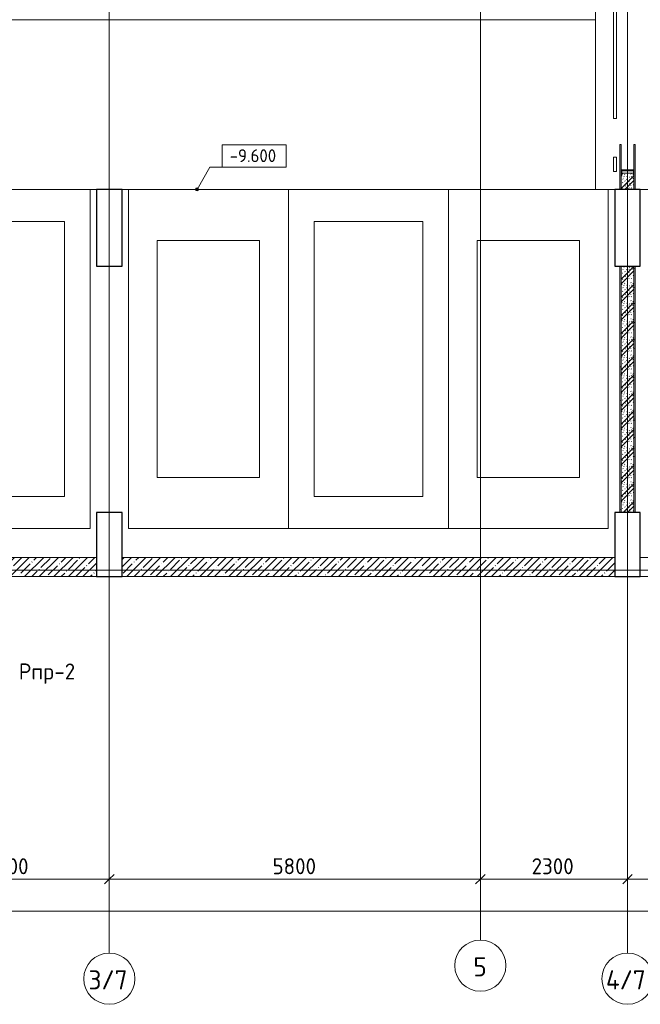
# Model space of a CAD drawing. Header units: millimetres. Extents: x 25887 to 100685, y -10965 to 131188.
# Tile 16 of 49: x 39299 to 49000, y 45470 to 60850. Entities that reach past the tile are written whole.
import ezdxf

# ---------------------------------------------------------------- set-up
doc = ezdxf.new("R2010")
doc.units = ezdxf.units.MM
doc.linetypes.add('4_ Штрихпунктир_ 10 х 2 мм', pattern=[14, 10, -2, 0, -2])
for name, color, linetype, lineweight in [('A-ANNO-DIMS', 7, 'Continuous', 5), ('A-ANNO-DIMS-100', 7, 'Continuous', 5), ('A-DETL-GENF', 7, 'Continuous', 13), ('A-DOOR', 7, 'Continuous', 13), ('A-FLOR', 7, 'Continuous', 13), ('A-WALL', 7, 'Continuous', 13), ('A-WALL-PATT', 7, 'Continuous', 13), ('C-PRKG', 7, 'Continuous', 13), ('G-ANNO-DIMS', 7, 'Continuous', 5), ('I-WALL', 7, 'Continuous', 13), ('M-EQPM-IDEN', 7, 'Continuous', 5), ('S-COLS', 7, 'Continuous', 25), ('S-GRID', 7, 'Continuous', 5), ('S-GRID-IDEN', 7, 'Continuous', 5)]:
    doc.layers.add(name, color=color, linetype=linetype, lineweight=lineweight)
doc.styles.add('GOST Common_1', font='GOST_Common.ttf', dxfattribs={"height": 300})
doc.styles.add('GOST Common_2', font='GOST_Common.ttf', dxfattribs={"height": 200})
doc.styles.add('GOST Common_3', font='GOST_Common.ttf', dxfattribs={"height": 250})
doc.dimstyles.new('2_5_мм', dxfattribs={"dimscale": 304.8, "dimtxt": 251.428749, "dimasz": 0.492126, "dimexe": 0.492126, "dimexo": 0.492126, "dimgap": 0, "dimtad": 1, "dimdec": 5, "dimrnd": 1e-05, "dimdsep": 46, "dimtxsty": 'GOST Common_3', "dimblk1": 'OBLIQUE', "dimblk2": 'OBLIQUE', "dimsah": 1, "dimcen": 0.09, "dimdle": 0.492126, "dimadec": 5, "dimazin": 2, "dimtfac": 1, "dimtdec": 4, "dimtix": 1, "dimtmove": 0, "dimatfit": 3, "dimfxl": 1, "dimtvp": 1, "dimtolj": 1, "dimtzin": 0, "dimarcsym": 2})
pattern_1 = [(0, (0, 0), (203.2, 50.8), [3.353, -149.047, 3.353, -149.047, -812.8]), (0, (0, 0), (203.2, 50.8), [-304.8, 3.353, -301.447, 3.353, -149.047, -355.6]), (0, (0, 0), (203.2, 50.8), [-762, 3.353, -98.247, 3.353, -250.647]), (120, (76.2, 25.4), (-145.59409, 150.576362), [3.353, -149.047, 3.353, -149.047, -812.8]), (120, (76.2, 25.4), (-145.59409, 150.576362), [-304.8, 3.353, -301.447, 3.353, -149.047, -355.6]), (120, (76.2, 25.4), (-145.59409, 150.576362), [-762, 3.353, -98.247, 3.353, -250.647]), (240, (101.6, 127), (-57.60591, -201.376362), [3.353, -149.047, 3.353, -149.047, -812.8]), (240, (101.6, 127), (-57.60591, -201.376362), [-304.8, 3.353, -301.447, 3.353, -149.047, -355.6]), (240, (101.6, 127), (-57.60591, -201.376362), [-762, 3.353, -98.247, 3.353, -250.647])]
pattern_2 = [(135, (150.28, 188.64), (-282.8427, 3e-14), [5, -395]), (135, (174.9, 237.36), (-282.8427, 3e-14), [5, -395]), (135, (211.96, 236.53), (-282.8427, 3e-14), [5, -395]), (135, (114.96, 223.96), (-282.8427, 3e-14), [5, -395]), (135, (77.54, 223.96), (-282.8427, 3e-14), [5, -395]), (135, (57.44, 184.52), (-282.8427, 3e-14), [5, -395]), (135, (66.21, 142.9), (-282.8427, 3e-14), [5, -395]), (135, (107.33, 161), (-282.8427, 3e-14), [5, -395]), (135, (99.08, 130.94), (-282.8427, 3e-14), [5, -395]), (135, (22.6, 136.46), (-282.8427, 3e-14), [5, -395]), (135, (21.16, 168.08), (-282.8427, 3e-14), [5, -395]), (135, (46.13, 96.12), (-282.8427, 3e-14), [5, -395]), (135, (3.54, 74.6), (-282.8427, 3e-14), [5, -395]), (135, (40.3, 47.56), (-282.8427, 3e-14), [5, -395]), (135, (39.77, 18.47), (-282.8427, 3e-14), [5, -395]), (135, (76.94, 37.28), (-282.8427, 3e-14), [5, -395]), (135, (114.18, 62.4), (-282.8427, 3e-14), [5, -395]), (135, (139.87, 90.2), (-282.8427, 3e-14), [5, -395]), (135, (141.44, 15.82), (-282.8427, 3e-14), [5, -395]), (135, (188.69, 26.73), (-282.8427, 3e-14), [5, -395]), (135, (176.14, 51.36), (-282.8427, 3e-14), [5, -395]), (135, (177.03, 0), (-282.8427, 3e-14), [5, -395]), (135, (276.61, 8.22), (-282.8427, 3e-14), [5, -395]), (135, (271.19, 31.72), (-282.8427, 3e-14), [5, -395]), (135, (268.29, 119.65), (-282.8427, 3e-14), [5, -395]), (135, (237.92, 101.95), (-282.8427, 3e-14), [5, -395]), (135, (237.92, 158.27), (-282.8427, 3e-14), [5, -395]), (135, (260.4, 204.35), (-282.8427, 3e-14), [5, -395]), (135, (275.54, 235.4), (-282.8427, 3e-14), [5, -395]), (135, (117.62, 268.96), (-282.8427, 3e-14), [5, -395]), (135, (203.62, 273.83), (-282.8427, 3e-14), [5, -395]), (135, (47.24, 279.3), (-282.8427, 3e-14), [5, -395]), (135, (23.2, 266.16), (-282.8427, 3e-14), [5, -395]), (135, (42.78, 232.52), (-282.8427, 3e-14), [5, -395]), (135, (177.76, 90.57), (-282.8427, 3e-14), [5, -395]), (135, (181.12, 121.8), (-282.8427, 3e-14), [5, -395]), (135, (206.73, 172.06), (-282.8427, 3e-14), [5, -395]), (135, (143.14, 136.62), (-282.8427, 3e-14), [5, -395]), (135, (211.51, 131.86), (-282.8427, 3e-14), [5, -395]), (135, (81.47, 95.1), (-282.8427, 3e-14), [5, -395]), (135, (235.13, 60.46), (-282.8427, 3e-14), [5, -395]), (135, (242.24, 4.89), (-282.8427, 3e-14), [5, -395]), (45, (0, 106.07), (-282.8427, 0), []), (45, (106.07, 0), (-282.8427, 0), []), (45, (176.78, 0), (-282.8427, 0), []), (45, (0, 176.78), (-282.8427, 0), [])]
pattern_3 = [(45, (0, 0), (-114.04925, 114.04925), []), (45, (114.05, 0), (-114.04925, 114.04925), [201.612, -40.322, 3.353, -36.97])]

# ---------------------------------------------------------------- blocks, each defined once
blk = doc.blocks.new('Наметкина 10_РД_АР_П_Отделка_R21_rvt-1--02_Подвал_МП_часть Б')
at = {"layer": 'A-WALL-PATT', "lineweight": 5}
h = blk.add_hatch(dxfattribs=at)
h.set_pattern_fill('FP_25', color=256, style=0, pattern_type=2)
h.set_pattern_definition(pattern_1)
h.paths.add_polyline_path([(48680, 58200), (48700, 58200), (48700, 58898), (48680, 58898), (48680, 58377)])
h.paths.add_polyline_path([(48700, 63900), (48700, 65200), (48680, 65200), (48680, 63900)])
h = blk.add_hatch(dxfattribs=at)
h.set_pattern_fill('FP_25', color=256, style=0, pattern_type=2)
h.set_pattern_definition(pattern_1)
h.paths.add_polyline_path([(48920, 58200), (48920, 58900), (48900, 58900), (48900, 58200)])
h.paths.add_polyline_path([(48920, 63900), (48920, 65200), (48900, 65200), (48900, 63900)])
h = blk.add_hatch(dxfattribs=at)
h.set_pattern_fill('FP_25', color=256, style=0, pattern_type=2)
h.set_pattern_definition(pattern_1)
h.paths.add_polyline_path([(48700, 53150), (48700, 57000), (48680, 57000), (48680, 53150)])
h = blk.add_hatch(dxfattribs=at)
h.set_pattern_fill('FP_25', color=256, style=0, pattern_type=2)
h.set_pattern_definition(pattern_1)
h.paths.add_polyline_path([(48920, 53150), (48920, 57000), (48900, 57000), (48900, 53150)])
at = {"layer": 'A-WALL'}
for p, q in [((48700, 58898), (48680, 58898)), ((48680, 58898), (48680, 58200)), ((48700, 58500), (48700, 58898)), ((48900, 58900), (48900, 58500)), ((48920, 58900), (48900, 58900)), ((48920, 58200), (48920, 58900)), ((48700, 58200), (48700, 58424)), ((48900, 58424), (48900, 58200)), ((48680, 58200), (48700, 58200)), ((48900, 58200), (48920, 58200)), ((48700, 57000), (48680, 57000)), ((48680, 57000), (48680, 53150)), ((48700, 53150), (48700, 57000)), ((48900, 57000), (48900, 53150)), ((48920, 57000), (48900, 57000)), ((48920, 53150), (48920, 57000)), ((48680, 53150), (48700, 53150)), ((48900, 53150), (48920, 53150))]:
    blk.add_line(p, q, dxfattribs=at)
blk = doc.blocks.new('АР-Ворота сборка - Ворота секционные_5200х2600 _h_-7302885--02_Подвал_МП_часть Б')
at = {"layer": 'A-DETL-GENF'}
for p, q in [((-2275, 218), (-2503, 218)), ((-2503, 218), (-2503, 173)), ((-2503, 173), (-2275, 173)), ((-2275, 173), (-2275, 218)), ((-1675, 218), (-1675, 173)), ((2753, 218), (-1675, 218)), ((-1675, 173), (2753, 173)), ((2753, 173), (2753, 218))]:
    blk.add_line(p, q, dxfattribs=at)
blk = doc.blocks.new('АР_Машиноместо - 5300x2500_С-V21--02_Подвал_МП_часть Б')
at = {"layer": 'C-PRKG'}
for p, q in [((2500, 5300), (0, 5300)), ((0, 0), (0, 5300)), ((2500, 0), (2500, 5300)), ((400, 4800), (2100, 4800)), ((400, 500), (400, 4800)), ((2100, 500), (2100, 4800)), ((400, 500), (2100, 500)), ((2500, 0), (0, 0))]:
    blk.add_line(p, q, dxfattribs=at)
blk = doc.blocks.new('АР_Машиноместо - 4900x2400_М__5300х2500_-V22--02_Подвал_МП_часть Б')
at = {"layer": 'C-PRKG'}
for p, q in [((2500, 0), (0, 0)), ((0, 0), (0, -5300)), ((2500, 0), (2500, -5300)), ((450, -800), (450, -4500)), ((450, -800), (2050, -800)), ((2050, -800), (2050, -4500)), ((450, -4500), (2050, -4500)), ((2500, -5300), (0, -5300))]:
    blk.add_line(p, q, dxfattribs=at)
blk = doc.blocks.new('АР_Машиноместо - 4900x2400_М__5300х2500_-3113489--02_Подвал_МП_часть Б')
at = {"layer": 'C-PRKG'}
for p, q in [((2500, 5300), (0, 5300)), ((0, 0), (0, 5300)), ((2500, 0), (2500, 5300)), ((450, 4500), (2050, 4500)), ((450, 800), (450, 4500)), ((2050, 800), (2050, 4500)), ((450, 800), (2050, 800)), ((2500, 0), (0, 0))]:
    blk.add_line(p, q, dxfattribs=at)
blk = doc.blocks.new('АР_Фахверк_ _Швеллер полки параллельные_ - 20П-6205141--02_Подвал_МП_часть Б')
at = {"layer": 'S-COLS'}
blk.add_hatch(color=256, dxfattribs=at).paths.add_polyline_path([(53, -100), (53, -97), (51, -93), (47, -91), (-8, -91), (-15, -88), (-18, -82), (-18, 81), (-15, 88), (-8, 91), (47, 91), (51, 93), (53, 96), (53, 100), (-23, 100), (-23, -100)])
for p, q in [((53, 100), (-23, 100)), ((-23, 100), (-23, -100)), ((-18, -82), (-18, 81)), ((-8, 91), (47, 91)), ((53, 96), (53, 100)), ((-23, -100), (53, -100)), ((47, -91), (-8, -91)), ((53, -100), (53, -97))]:
    blk.add_line(p, q, dxfattribs=at)
for centre, radius, start, end in [((-8, 81), 9.5, 90, 180), ((47, 96), 5.5, 270, 360), ((-8, -82), 9.5, 180, 270), ((47, -97), 5.5, 360, 90)]:
    blk.add_arc(centre, radius, start, end, dxfattribs=at)
blk = doc.blocks.new('Ось сетки - 8_0 мм-31302--02_Подвал_МП_часть Б')
at = {"layer": 'S-GRID-IDEN'}
blk.add_circle((0, 0), 4, dxfattribs=at)
blk = doc.blocks.new('DIMBLOCK91--02_Подвал_МП_часть Б')
at = {"layer": 'A-ANNO-DIMS-100'}
for p, q in [((37600, 47381), (37600, 47574)), ((40700, 47381), (40700, 47574)), ((37600, 47424), (40700, 47424)), ((37600, 47424), (37600, 47381)), ((40700, 47424), (40700, 47381))]:
    blk.add_line(p, q, dxfattribs=at)
at = {"layer": 'A-ANNO-DIMS-100', "lineweight": 25}
for p, q in [((37600, 47424), (37525, 47349)), ((37600, 47424), (37675, 47499)), ((40700, 47424), (40625, 47349)), ((40700, 47424), (40775, 47499))]:
    blk.add_line(p, q, dxfattribs=at)
at = {"layer": 'A-ANNO-DIMS-100', "color": 0, "insert": (38824, 47751), "char_height": 250, "width": 782.41, "attachment_point": 1, "line_spacing_factor": 1.022761, "style": 'GOST Common_3'}
blk.add_mtext('3100', dxfattribs=at)
blk = doc.blocks.new('_Oblique')
at = {"color": 0, "linetype": 'ByBlock', "lineweight": -2}
blk.add_line((-0.5, -0.5), (0.5, 0.5), dxfattribs=at)
blk = doc.blocks.new('DIMBLOCK92--02_Подвал_МП_часть Б')
at = {"layer": 'A-ANNO-DIMS-100'}
for p, q in [((40700, 47381), (40700, 47574)), ((46500, 47381), (46500, 47574)), ((40700, 47424), (46500, 47424)), ((40700, 47424), (40700, 47381)), ((46500, 47424), (46500, 47381))]:
    blk.add_line(p, q, dxfattribs=at)
at = {"layer": 'A-ANNO-DIMS-100', "lineweight": 25}
for p, q in [((40700, 47424), (40625, 47349)), ((40700, 47424), (40775, 47499)), ((46500, 47424), (46425, 47349)), ((46500, 47424), (46575, 47499))]:
    blk.add_line(p, q, dxfattribs=at)
at = {"layer": 'A-ANNO-DIMS-100', "color": 0, "insert": (43251, 47751), "char_height": 250, "width": 838.66, "attachment_point": 1, "line_spacing_factor": 1.022761, "style": 'GOST Common_3'}
blk.add_mtext('5800', dxfattribs=at)
blk = doc.blocks.new('DIMBLOCK93--02_Подвал_МП_часть Б')
at = {"layer": 'A-ANNO-DIMS-100'}
for p, q in [((46500, 47381), (46500, 47574)), ((48800, 47381), (48800, 47574)), ((46500, 47424), (48800, 47424)), ((46500, 47424), (46500, 47381)), ((48800, 47424), (48800, 47381))]:
    blk.add_line(p, q, dxfattribs=at)
at = {"layer": 'A-ANNO-DIMS-100', "lineweight": 25}
for p, q in [((46500, 47424), (46425, 47349)), ((46500, 47424), (46575, 47499)), ((48800, 47424), (48725, 47349)), ((48800, 47424), (48875, 47499))]:
    blk.add_line(p, q, dxfattribs=at)
at = {"layer": 'A-ANNO-DIMS-100', "color": 0, "insert": (47301, 47751), "char_height": 250, "width": 838.66, "attachment_point": 1, "line_spacing_factor": 1.022761, "style": 'GOST Common_3'}
blk.add_mtext('2300', dxfattribs=at)
blk = doc.blocks.new('DIMBLOCK94--02_Подвал_МП_часть Б')
at = {"layer": 'A-ANNO-DIMS-100'}
for p, q in [((48800, 47381), (48800, 47574)), ((56900, 47381), (56900, 47574)), ((48800, 47424), (56900, 47424)), ((48800, 47424), (48800, 47381)), ((56900, 47424), (56900, 47381))]:
    blk.add_line(p, q, dxfattribs=at)
at = {"layer": 'A-ANNO-DIMS-100', "lineweight": 25}
for p, q in [((48800, 47424), (48725, 47349)), ((48800, 47424), (48875, 47499)), ((56900, 47424), (56825, 47349)), ((56900, 47424), (56975, 47499))]:
    blk.add_line(p, q, dxfattribs=at)
at = {"layer": 'A-ANNO-DIMS-100', "color": 0, "insert": (52524, 47751), "char_height": 250, "width": 782.41, "attachment_point": 1, "line_spacing_factor": 1.022761, "style": 'GOST Common_3'}
blk.add_mtext('8100', dxfattribs=at)
blk = doc.blocks.new('DIMBLOCK108--02_Подвал_МП_часть Б')
at = {"layer": 'A-ANNO-DIMS-100'}
for p, q in [((32600, 46881), (32600, 47074)), ((89300, 46881), (89300, 47074)), ((32450, 46924), (89450, 46924)), ((32600, 46924), (32600, 46881)), ((89300, 46924), (89300, 46881))]:
    blk.add_line(p, q, dxfattribs=at)
at = {"layer": 'A-ANNO-DIMS-100', "lineweight": 25}
for p, q in [((32600, 46924), (32525, 46849)), ((32600, 46924), (32675, 46999)), ((89300, 46924), (89225, 46849)), ((89300, 46924), (89375, 46999))]:
    blk.add_line(p, q, dxfattribs=at)
at = {"layer": 'A-ANNO-DIMS-100', "color": 0, "insert": (60513, 47251), "char_height": 250, "width": 1048.33, "attachment_point": 1, "line_spacing_factor": 1.022761, "style": 'GOST Common_3'}
blk.add_mtext('56700', dxfattribs=at)
blk = doc.blocks.new('Высотные отметки - Frame_2-749557--02_Подвал_МП_часть Б')
at = {"layer": 'G-ANNO-DIMS'}
for p, q in [((-5, 3.5), (-5, 0)), ((5, 3.5), (-5, 3.5)), ((5, 0), (5, 3.5)), ((-5, 0), (5, 0))]:
    blk.add_line(p, q, dxfattribs=at)

msp = doc.modelspace()

# ---------------------------------------------------------------- hatches: boundary and pattern name
at = {"layer": 'A-WALL-PATT', "lineweight": 5}
h = msp.add_hatch(dxfattribs=at)
h.set_pattern_fill('FP_1', color=256, style=0, pattern_type=2)
h.set_pattern_definition(pattern_2)
h.paths.add_polyline_path([(48700, 58200), (48900, 58200), (48900, 58424.4), (48896.5, 58424.4), (48892.610913, 58426.010913), (48891, 58429.9), (48891, 58450.2), (48709, 58450.2), (48709, 58429.9), (48707.389087, 58426.010913), (48703.5, 58424.4), (48700, 58424.4), (48700, 58376.565171)])
h = msp.add_hatch(dxfattribs=at)
h.set_pattern_fill('FP_1', color=256, style=0, pattern_type=2)
h.set_pattern_definition(pattern_2)
h.paths.add_polyline_path([(48900, 53150.015486), (48900, 57000), (48700, 57000), (48700, 53150.015486)])
h = msp.add_hatch(dxfattribs=at)
h.set_pattern_fill('FP_3', color=256, style=0, pattern_type=2)
h.set_pattern_definition(pattern_3)
h.paths.add_polyline_path([(40500, 52150), (40500, 52450), (37399.978093, 52450), (37399.978093, 52150), (37700, 52150)])
h = msp.add_hatch(dxfattribs=at)
h.set_pattern_fill('FP_3', color=256, style=0, pattern_type=2)
h.set_pattern_definition(pattern_3)
h.paths.add_polyline_path([(40900, 52150), (48600, 52150), (48600, 52450), (40900, 52450)])
at = {"layer": 'G-ANNO-DIMS'}
h = msp.add_hatch(color=256, dxfattribs=at)
edge = h.paths.add_edge_path()
edge.add_arc((42071.225364, 58200), 25, 0, 360)

# ---------------------------------------------------------------- linework, layer by layer
at = {"layer": 'A-FLOR'}
for p, q in [((48300, 63700), (48300, 58200)), ((48300, 60850), (30550, 60850)), ((40500, 58200), (32800, 58200)), ((40500, 58200), (32800, 58200)), ((48600, 58200), (40900, 58200)), ((48600, 58200), (40900, 58200)), ((56700, 58200), (49000, 58200)), ((56700, 58200), (49000, 58200))]:
    msp.add_line(p, q, dxfattribs=at)
at = {"layer": 'A-WALL'}
for p, q in [((40500, 52450), (37399.978093, 52450)), ((40500, 52150), (40500, 52450)), ((48600, 52450), (40900, 52450)), ((40900, 52450), (40900, 52150)), ((48600, 52150), (48600, 52450)), ((56700, 52450), (49000, 52450)), ((49000, 52450), (49000, 52150)), ((37700, 52150), (40500, 52150)), ((40900, 52150), (48600, 52150)), ((49000, 52150), (56700, 52150))]:
    msp.add_line(p, q, dxfattribs=at)
at = {"layer": 'G-ANNO-DIMS'}
for p, q in [((42071.225364, 58200), (42269.972495, 58544.240128)), ((42269.972495, 58544.240128), (42963.673011, 58544.240128))]:
    msp.add_line(p, q, dxfattribs=at)
msp.add_circle((42071.225364, 58200), 25, dxfattribs=at)
at = {"layer": 'I-WALL'}
for p, q in [((48891, 58450.2), (48709, 58450.2)), ((48700, 58424.4), (48700, 58200)), ((48900, 58200), (48900, 58424.4)), ((48700, 58200), (48900, 58200)), ((48700, 57000), (48700, 53150.015486)), ((48900, 57000), (48700, 57000)), ((48900, 53150.015486), (48900, 57000)), ((48700, 53150.015486), (48900, 53150.015486))]:
    msp.add_line(p, q, dxfattribs=at)
at = {"layer": 'S-COLS'}
for p, q in [((40900, 58200), (40500, 58200)), ((40500, 58200), (40500, 57000)), ((40900, 57000), (40900, 58200)), ((49000, 58200), (48600, 58200)), ((48600, 58200), (48600, 57000)), ((49000, 57000), (49000, 58200)), ((40500, 57000), (40900, 57000)), ((48600, 57000), (49000, 57000)), ((40900, 53150), (40500, 53150)), ((40500, 53150), (40500, 52150)), ((40900, 52150), (40900, 53150)), ((49000, 53150), (48600, 53150)), ((48600, 53150), (48600, 52150)), ((49000, 52150), (49000, 53150)), ((40500, 52150), (40900, 52150)), ((48600, 52150), (49000, 52150))]:
    msp.add_line(p, q, dxfattribs=at)
at = {"layer": 'S-GRID', "linetype": '4_ Штрихпунктир_ 10 х 2 мм'}
for p, q in [((46500, 46473.805675), (46500, 130172)), ((40700, 46269.619659), (40700, 80104.964717)), ((48800, 46269.619659), (48800, 80104.964717)), ((91551.922019, 58200), (27912.537886, 58200)), ((91551.922019, 52250), (27912.537886, 52250))]:
    msp.add_line(p, q, dxfattribs=at)

# ---------------------------------------------------------------- block references
at = {"lineweight": 5}
msp.add_blockref('Наметкина 10_РД_АР_П_Отделка_R21_rvt-1--02_Подвал_МП_часть Б', (0, 0), dxfattribs=at)
at = {"layer": 'A-DOOR', "rotation": 90}
msp.add_blockref('АР-Ворота сборка - Ворота секционные_5200х2600 _h_-7302885--02_Подвал_МП_часть Б', (48800, 60980), dxfattribs=at)
at = {"layer": 'C-PRKG', "rotation": 180}
for name, p in [('АР_Машиноместо - 5300x2500_С-V21--02_Подвал_МП_часть Б', (40400, 58200)), ('АР_Машиноместо - 5300x2500_С-V21--02_Подвал_МП_часть Б', (46000, 58200)), ('АР_Машиноместо - 4900x2400_М__5300х2500_-3113489--02_Подвал_МП_часть Б', (48500, 58200))]:
    msp.add_blockref(name, p, dxfattribs=at)
at = {"layer": 'C-PRKG'}
msp.add_blockref('АР_Машиноместо - 4900x2400_М__5300х2500_-V22--02_Подвал_МП_часть Б', (41000, 58200), dxfattribs=at)
at = {"layer": 'G-ANNO-DIMS', "extrusion": (0, 0, -1), "xscale": 99.99999999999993, "yscale": 99.99999999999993, "zscale": 99.99999999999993}
msp.add_blockref('Высотные отметки - Frame_2-749557--02_Подвал_МП_часть Б', (-42963.673011, 58544.240128), dxfattribs=at)
at = {"layer": 'S-COLS', "rotation": 270.0000000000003}
msp.add_blockref('АР_Фахверк_ _Швеллер полки параллельные_ - 20П-6205141--02_Подвал_МП_часть Б', (48800, 58477.4), dxfattribs=at)
at = {"layer": 'S-GRID-IDEN', "xscale": 99.99999999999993, "yscale": 99.99999999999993, "zscale": 99.99999999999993}
for p in [(46500, 46073.805675), (40700, 45869.619659), (48800, 45869.619659)]:
    msp.add_blockref('Ось сетки - 8_0 мм-31302--02_Подвал_МП_часть Б', p, dxfattribs=at)

# ---------------------------------------------------------------- texts
at = {"layer": 'G-ANNO-DIMS', "insert": (42581.516485, 58825.605789), "char_height": 200, "width": 917.17566319, "attachment_point": 1, "line_spacing_factor": 1.022761, "style": 'GOST Common_2'}
msp.add_mtext('-9.600', dxfattribs=at)
at = {"layer": 'M-EQPM-IDEN', "char_height": 250, "attachment_point": 1, "style": 'GOST Common_3'}
for s, insert, width in [('Рпр', (39285.304692, 50793.668623), 673.4175), ('-2', (39840.929692, 50793.668623), 432.91125)]:
    msp.add_mtext(s, dxfattribs=dict(at, insert=insert, width=width))
at = {"layer": 'S-GRID-IDEN', "char_height": 300, "attachment_point": 1, "style": 'GOST Common_1'}
for s, insert, width in [('\\fGOST Common|b0|i0|c204|p34|;5', (46390.87793, 46205.892823), 256.54), ('3/7', (40375.87793, 46001.706807), 777.636875), ('4/7', (48462.37793, 46001.706807), 809.704375)]:
    msp.add_mtext(s, dxfattribs=dict(at, insert=insert, width=width))

# ---------------------------------------------------------------- dimensions: what is measured, and where the dimension line sits
at = {"layer": 'A-ANNO-DIMS'}
for base, p1, p2, override, picture, middle in [((40700, 47424.497195), (37600, 47530.563213), (40700, 47530.563213), {"dimpost": '<>', "dimfxl": 3100}, 'DIMBLOCK91--02_Подвал_МП_часть Б', (39150, 47549.497195)), ((46500.0000000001, 47424.4971953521), (40700.0000000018, 47530.5632125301), (46500.0000000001, 47530.5632125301), {"dimpost": '<>', "dimfxl": 5800}, 'DIMBLOCK92--02_Подвал_МП_часть Б', (43600.000000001, 47549.4971953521)), ((48800, 47424.497195), (46500, 47530.563213), (48800, 47530.563213), {"dimpost": '<>', "dimfxl": 2300}, 'DIMBLOCK93--02_Подвал_МП_часть Б', (47650, 47549.497195)), ((56900.0000000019, 47424.4971953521), (48800.0000000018, 47530.5632125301), (56900.0000000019, 47530.56321253), {"dimpost": '<>', "dimfxl": 8100}, 'DIMBLOCK94--02_Подвал_МП_часть Б', (52850.0000000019, 47549.4971953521)), ((89300.0000000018, 46924.4971953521), (32600.0000000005, 47030.5632125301), (89300.0000000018, 47030.5632125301), {"dimpost": '<>', "dimfxl": 56700}, 'DIMBLOCK108--02_Подвал_МП_часть Б', (60950.0000000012, 47049.4971953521))]:
    dim = msp.add_linear_dim(base=base, p1=p1, p2=p2, dimstyle='2_5_мм', override=override, dxfattribs=at)
    dim.commit()
    dim.dimension.update_dxf_attribs({"geometry": picture, "text_midpoint": middle})

doc.saveas('drawing.dxf')
